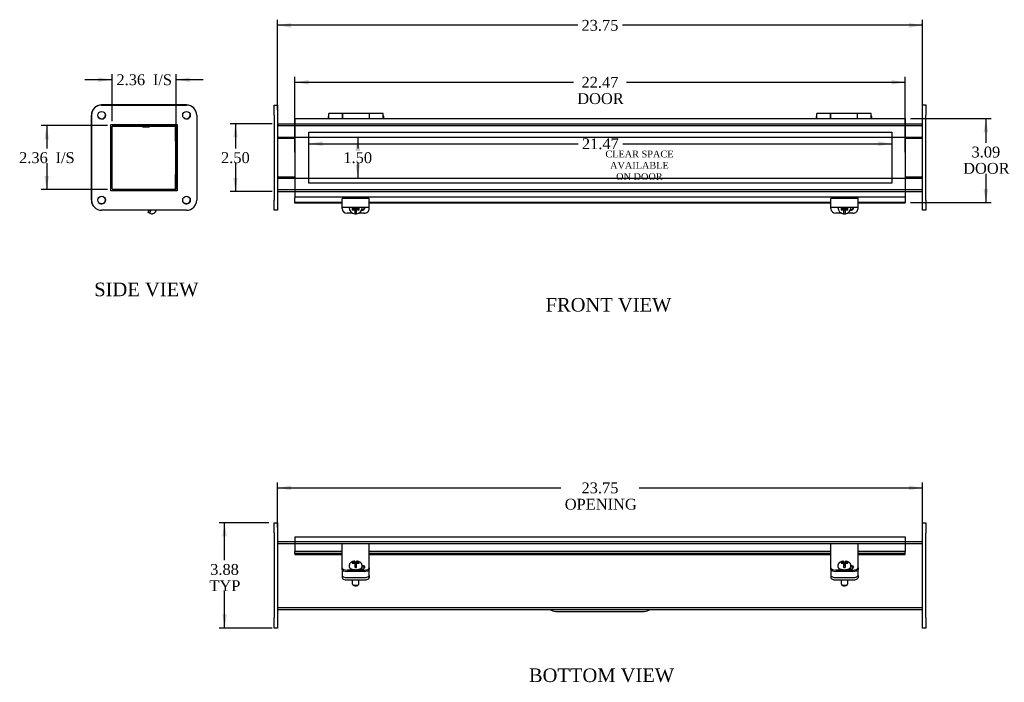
# Model space of a CAD drawing. Header units: inches. Extents: x 0.7 to 77.7, y 4.3 to 51.7.
# Tile 1 of 4: x 0.7 to 37, y 4.3 to 28.7. Entities that reach past the tile are written whole.
import ezdxf
from ezdxf.enums import TextEntityAlignment as Align
from ezdxf.lldxf.tags import DXFTag

# ---------------------------------------------------------------- set-up
doc = ezdxf.new("R2010")
doc.units = ezdxf.units.IN
doc.header["$MEASUREMENT"] = 0
for name, color, linetype in [('COM40176', 7, 'CONTINUOUS'), ('COM49073', 7, 'CONTINUOUS'), ('COM49080', 7, 'CONTINUOUS'), ('COM50001', 7, 'CONTINUOUS'), ('COM52631', 7, 'CONTINUOUS'), ('COM71024', 7, 'CONTINUOUS'), ('DEFAULT', 7, 'CONTINUOUS'), ('DV1_DEFAULT', 7, 'CONTINUOUS'), ('GSK11095', 7, 'CONTINUOUS'), ('HNG11000', 7, 'CONTINUOUS'), ('QLB30098', 7, 'CONTINUOUS'), ('SCS19419', 7, 'CONTINUOUS')]:
    doc.layers.add(name, color=color, linetype=linetype)
doc.styles.add('SEACAD_TIMES_NEW_ROMAN', font='times.ttf')
tags = doc.linetypes.add('HIDDEN2', pattern=[0.1875, 0.125, -0.0625]).pattern_tags.tags
tags[6:7] = [DXFTag(74, 4), DXFTag(75, 0), DXFTag(340, '0'), DXFTag(46, 0.0), DXFTag(50, 0.0), DXFTag(44, 0.0), DXFTag(45, 0.0)]
tags[4:5] = [DXFTag(74, 4), DXFTag(75, 0), DXFTag(340, '0'), DXFTag(46, 0.0), DXFTag(50, 0.0), DXFTag(44, 0.0), DXFTag(45, 0.0)]

# ---------------------------------------------------------------- blocks, each defined once
blk = doc.blocks.new('GDIMGGROUP1')
at = {"layer": 'DEFAULT', "linetype": 'Continuous'}
for points in [[(8.57, 24.326), (8.736, 24.326), (8.653, 24.826)], [(8.57, 22.826), (8.653, 22.326), (8.736, 22.826)]]:
    blk.add_hatch(color=136, dxfattribs=at).paths.add_polyline_path(points)
at = {"layer": 'DEFAULT', "color": 136, "linetype": 'Continuous'}
for p, q in [((10.004, 24.826), (8.453, 24.826)), ((8.653, 24.826), (8.653, 23.916)), ((8.653, 23.376), (8.653, 22.326)), ((10.004, 22.326), (8.453, 22.326))]:
    blk.add_line(p, q, dxfattribs=at)
at = {"layer": 'DEFAULT', "color": 136, "linetype": 'Continuous', "style": 'SEACAD_TIMES_NEW_ROMAN'}
blk.add_text('2.50', height=0.4, dxfattribs=at).set_placement((8.122, 23.776), align=Align.TOP_LEFT)
blk = doc.blocks.new('GDIMGGROUP4')
at = {"layer": 'DEFAULT', "linetype": 'Continuous'}
for points in [[(10.704, 28.529), (10.204, 28.446), (10.704, 28.362)], [(33.454, 28.529), (33.454, 28.362), (33.954, 28.446)]]:
    blk.add_hatch(color=136, dxfattribs=at).paths.add_polyline_path(points)
at = {"layer": 'DEFAULT', "color": 136, "linetype": 'Continuous'}
for p, q in [((10.204, 25.338), (10.204, 28.646)), ((33.954, 25.339), (33.954, 28.646)), ((21.256, 28.446), (10.204, 28.446)), ((33.954, 28.446), (22.901, 28.446))]:
    blk.add_line(p, q, dxfattribs=at)
at = {"layer": 'DEFAULT', "color": 136, "linetype": 'Continuous', "style": 'SEACAD_TIMES_NEW_ROMAN'}
blk.add_text('23.75', height=0.4, dxfattribs=at).set_placement((21.396, 28.646), align=Align.TOP_LEFT)
blk = doc.blocks.new('GDIMGGROUP5')
at = {"layer": 'DEFAULT', "linetype": 'Continuous'}
for points in [[(11.345, 26.433), (10.845, 26.349), (11.345, 26.266)], [(32.813, 26.433), (32.813, 26.266), (33.313, 26.349)]]:
    blk.add_hatch(color=136, dxfattribs=at).paths.add_polyline_path(points)
at = {"layer": 'DEFAULT', "color": 136, "linetype": 'Continuous'}
for p, q in [((10.845, 23.776), (10.845, 26.549)), ((33.313, 23.776), (33.313, 26.549)), ((10.845, 26.349), (21.1, 26.349)), ((23.058, 26.349), (33.313, 26.349))]:
    blk.add_line(p, q, dxfattribs=at)
at = {"layer": 'DEFAULT', "color": 136, "linetype": 'Continuous', "style": 'SEACAD_TIMES_NEW_ROMAN'}
for s, p in [('22.47', (21.396, 26.549)), ('DOOR', (21.24, 25.949))]:
    blk.add_text(s, height=0.4, dxfattribs=at).set_placement(p, align=Align.TOP_LEFT)
blk = doc.blocks.new('GDIMGGROUP6')
at = {"layer": 'DEFAULT', "linetype": 'Continuous'}
for points in [[(36.373, 24.513), (36.289, 25.013), (36.206, 24.513)], [(36.373, 22.42), (36.206, 22.42), (36.289, 21.92)]]:
    blk.add_hatch(color=136, dxfattribs=at).paths.add_polyline_path(points)
at = {"layer": 'DEFAULT', "color": 136, "linetype": 'Continuous'}
for p, q in [((33.513, 25.013), (36.489, 25.013)), ((36.289, 25.013), (36.289, 24.123)), ((36.289, 22.983), (36.289, 21.92)), ((33.513, 21.92), (36.489, 21.92))]:
    blk.add_line(p, q, dxfattribs=at)
at = {"layer": 'DEFAULT', "color": 136, "linetype": 'Continuous', "style": 'SEACAD_TIMES_NEW_ROMAN'}
for s, p in [('3.09', (35.759, 23.983)), ('DOOR', (35.451, 23.383))]:
    blk.add_text(s, height=0.4, dxfattribs=at).set_placement(p, align=Align.TOP_LEFT)
blk = doc.blocks.new('GDIMGGROUP7')
at = {"layer": 'DEFAULT', "linetype": 'Continuous'}
for points in [[(3.609, 26.528), (3.609, 26.361), (4.109, 26.444)], [(6.965, 26.528), (6.465, 26.444), (6.965, 26.361)]]:
    blk.add_hatch(color=136, dxfattribs=at).paths.add_polyline_path(points)
at = {"layer": 'DEFAULT', "color": 136, "linetype": 'Continuous'}
for p, q in [((4.109, 24.918), (4.109, 26.644)), ((6.465, 24.494), (6.465, 26.644)), ((4.109, 26.444), (3.109, 26.444)), ((7.465, 26.444), (6.465, 26.444))]:
    blk.add_line(p, q, dxfattribs=at)
at = {"layer": 'DEFAULT', "color": 136, "linetype": 'Continuous', "style": 'SEACAD_TIMES_NEW_ROMAN'}
for s, p in [('2.36', (4.27, 26.644)), ('I/S', (5.612, 26.644))]:
    blk.add_text(s, height=0.4, dxfattribs=at).set_placement(p, align=Align.TOP_LEFT)
blk = doc.blocks.new('GDIMGGROUP8')
at = {"layer": 'DEFAULT', "linetype": 'Continuous'}
for points in [[(1.619, 24.254), (1.785, 24.254), (1.702, 24.754)], [(1.619, 22.898), (1.702, 22.398), (1.785, 22.898)]]:
    blk.add_hatch(color=136, dxfattribs=at).paths.add_polyline_path(points)
at = {"layer": 'DEFAULT', "color": 136, "linetype": 'Continuous'}
for p, q in [((3.945, 24.754), (1.502, 24.754)), ((1.702, 24.754), (1.702, 23.916)), ((1.702, 23.376), (1.702, 22.398)), ((3.945, 22.398), (1.502, 22.398))]:
    blk.add_line(p, q, dxfattribs=at)
at = {"layer": 'DEFAULT', "color": 136, "linetype": 'Continuous', "style": 'SEACAD_TIMES_NEW_ROMAN'}
for s, p in [('2.36', (0.685, 23.776)), ('I/S', (2.027, 23.776))]:
    blk.add_text(s, height=0.4, dxfattribs=at).set_placement(p, align=Align.TOP_LEFT)
blk = doc.blocks.new('GDIMGGROUP16')
at = {"layer": 'DEFAULT', "linetype": 'Continuous'}
for points in [[(10.704, 11.505), (10.204, 11.422), (10.704, 11.338)], [(33.454, 11.505), (33.454, 11.338), (33.954, 11.422)]]:
    blk.add_hatch(color=136, dxfattribs=at).paths.add_polyline_path(points)
at = {"layer": 'DEFAULT', "color": 136, "linetype": 'Continuous'}
for p, q in [((10.204, 9.963), (10.204, 11.622)), ((33.954, 9.962), (33.954, 11.622)), ((10.204, 11.422), (20.64, 11.422)), ((23.517, 11.422), (33.954, 11.422))]:
    blk.add_line(p, q, dxfattribs=at)
at = {"layer": 'DEFAULT', "color": 136, "linetype": 'Continuous', "style": 'SEACAD_TIMES_NEW_ROMAN'}
for s, p in [('23.75', (21.396, 11.622)), ('OPENING', (20.78, 11.022))]:
    blk.add_text(s, height=0.4, dxfattribs=at).set_placement(p, align=Align.TOP_LEFT)
blk = doc.blocks.new('GDIMGGROUP17')
at = {"layer": 'DEFAULT', "linetype": 'Continuous'}
for points in [[(8.17, 9.638), (8.336, 9.638), (8.253, 10.138)], [(8.17, 6.763), (8.253, 6.263), (8.336, 6.763)]]:
    blk.add_hatch(color=136, dxfattribs=at).paths.add_polyline_path(points)
at = {"layer": 'DEFAULT', "color": 136, "linetype": 'Continuous'}
for p, q in [((9.879, 10.138), (8.053, 10.138)), ((8.253, 8.762), (8.253, 10.138)), ((8.253, 6.263), (8.253, 7.622)), ((10.004, 6.263), (8.053, 6.263))]:
    blk.add_line(p, q, dxfattribs=at)
at = {"layer": 'DEFAULT', "color": 136, "linetype": 'Continuous', "style": 'SEACAD_TIMES_NEW_ROMAN'}
for s, p in [('3.88', (7.722, 8.622)), ('TYP', (7.694, 8.022))]:
    blk.add_text(s, height=0.4, dxfattribs=at).set_placement(p, align=Align.TOP_LEFT)
blk = doc.blocks.new('GDIMGGROUP18')
at = {"layer": 'DEFAULT', "linetype": 'Continuous'}
for points in [[(11.861, 24.006), (11.861, 24.172), (11.361, 24.089)], [(32.329, 24.006), (32.829, 24.089), (32.329, 24.172)]]:
    blk.add_hatch(color=136, dxfattribs=at).paths.add_polyline_path(points)
at = {"layer": 'DEFAULT', "color": 136, "linetype": 'Continuous'}
for p, q in [((11.361, 24.089), (21.272, 24.089)), ((22.917, 24.089), (32.829, 24.089))]:
    blk.add_line(p, q, dxfattribs=at)
at = {"layer": 'DEFAULT', "color": 136, "linetype": 'Continuous', "style": 'SEACAD_TIMES_NEW_ROMAN'}
blk.add_text('21.47', height=0.4, dxfattribs=at).set_placement((21.412, 24.289), align=Align.TOP_LEFT)
blk = doc.blocks.new('GDIMGGROUP19')
at = {"layer": 'DEFAULT', "linetype": 'Continuous'}
for points in [[(13.241, 23.826), (13.157, 24.326), (13.074, 23.826)], [(13.241, 23.326), (13.074, 23.326), (13.157, 22.826)]]:
    blk.add_hatch(color=136, dxfattribs=at).paths.add_polyline_path(points)
at = {"layer": 'DEFAULT', "color": 136, "linetype": 'Continuous'}
for p, q in [((13.157, 24.326), (13.157, 23.916)), ((13.157, 23.376), (13.157, 22.826))]:
    blk.add_line(p, q, dxfattribs=at)
at = {"layer": 'DEFAULT', "color": 136, "linetype": 'Continuous', "style": 'SEACAD_TIMES_NEW_ROMAN'}
blk.add_text('1.50', height=0.4, dxfattribs=at).set_placement((12.626, 23.776), align=Align.TOP_LEFT)

msp = doc.modelspace()

# ---------------------------------------------------------------- linework, layer by layer
at = {"layer": 'COM40176', "color": 7, "linetype": 'Continuous'}
for p, q in [((12.579, 21.85), (12.579, 22.075)), ((13.579, 22.075), (12.579, 22.075)), ((12.579, 21.757), (12.579, 21.85)), ((12.579, 21.703), (12.579, 21.757)), ((12.579, 21.757), (13.579, 21.757)), ((13.579, 21.85), (13.579, 22.075)), ((13.579, 21.757), (13.579, 21.85)), ((13.579, 21.703), (13.579, 21.757)), ((30.579, 21.85), (30.579, 22.075)), ((31.579, 22.075), (30.579, 22.075)), ((30.579, 21.757), (30.579, 21.85)), ((30.579, 21.703), (30.579, 21.757)), ((30.579, 21.757), (31.579, 21.757)), ((31.579, 21.85), (31.579, 22.075)), ((31.579, 21.757), (31.579, 21.85)), ((31.579, 21.703), (31.579, 21.757)), ((5.434, 21.557), (5.472, 21.639)), ((5.486, 21.533), (5.434, 21.557)), ((5.535, 21.639), (5.486, 21.533)), ((12.969, 21.533), (12.767, 21.533)), ((13.391, 21.533), (13.188, 21.533)), ((30.969, 21.533), (30.767, 21.533)), ((31.391, 21.533), (31.188, 21.533)), ((12.579, 9.245), (12.579, 9.367)), ((13.579, 9.367), (12.579, 9.367)), ((12.579, 8.665), (12.579, 9.245)), ((13.579, 9.245), (13.579, 9.367)), ((13.579, 8.665), (13.579, 9.245)), ((30.579, 9.245), (30.579, 9.367)), ((31.579, 9.367), (30.579, 9.367)), ((30.579, 8.665), (30.579, 9.245)), ((31.579, 9.245), (31.579, 9.367)), ((31.579, 8.665), (31.579, 9.245)), ((12.579, 8.627), (12.579, 8.665)), ((12.579, 8.478), (12.579, 8.627)), ((12.579, 8.427), (12.579, 8.478)), ((13.391, 8.399), (12.767, 8.399)), ((13.391, 8.347), (12.767, 8.347)), ((13.252, 8.445), (13.282, 8.445)), ((13.579, 8.627), (13.579, 8.665)), ((13.579, 8.478), (13.579, 8.627)), ((13.579, 8.478), (13.579, 8.427)), ((30.579, 8.627), (30.579, 8.665)), ((30.579, 8.478), (30.579, 8.627)), ((30.579, 8.427), (30.579, 8.478)), ((31.391, 8.399), (30.767, 8.399)), ((31.391, 8.347), (30.767, 8.347)), ((31.252, 8.445), (31.282, 8.445)), ((31.579, 8.627), (31.579, 8.665)), ((31.579, 8.478), (31.579, 8.627)), ((31.579, 8.478), (31.579, 8.427))]:
    msp.add_line(p, q, dxfattribs=at)
for centre, major_axis, ratio, start_param, end_param in [((13.282, 21.759), (-0.141, 0), 0.906308, 1.64955, 3.121159), ((13.282, 21.783), (-0.141, 0), 0.906308, 1.733565, 2.930417), ((31.282, 21.759), (-0.141, 0), 0.906308, 1.64955, 3.121159), ((31.282, 21.783), (-0.141, 0), 0.906308, 1.733565, 2.930417), ((12.767, 21.703), (-0.188, 0), 0.906308, 0, 1.570796), ((13.391, 21.703), (-0.188, 0), 0.906308, 1.570796, 3.141593), ((30.767, 21.703), (-0.188, 0), 0.906308, 0, 1.570796), ((31.391, 21.703), (-0.188, 0), 0.906308, 1.570796, 3.141593), ((12.767, 8.478), (-0.188, 0), 0.422618, 0, 1.570796), ((12.767, 8.427), (0.188, 0), 0.422618, 3.141593, 4.712389), ((13.282, 8.504), (-0.141, 0), 0.422618, 1.570796, 4.450314), ((13.282, 8.453), (-0.141, 0), 0.422618, 3.591638, 4.465723), ((13.391, 8.478), (-0.188, 0), 0.422618, 1.570796, 3.141593), ((13.391, 8.427), (0.188, 0), 0.422618, 4.712389, 6.283185), ((30.767, 8.478), (-0.188, 0), 0.422618, 0, 1.570796), ((30.767, 8.427), (0.188, 0), 0.422618, 3.141593, 4.712389), ((31.282, 8.504), (-0.141, 0), 0.422618, 1.570796, 4.450314), ((31.282, 8.453), (-0.141, 0), 0.422618, 3.591638, 4.465723), ((31.391, 8.478), (-0.188, 0), 0.422618, 1.570796, 3.141593), ((31.391, 8.427), (0.188, 0), 0.422618, 4.712389, 6.283185)]:
    msp.add_ellipse(centre, major_axis=major_axis, ratio=ratio, start_param=start_param, end_param=end_param, dxfattribs=at)
at = {"layer": 'COM49073', "color": 7, "linetype": 'Continuous'}
for p, q in [((4.109, 22.434), (4.109, 24.718)), ((4.145, 24.754), (6.429, 24.754)), ((6.465, 24.718), (6.465, 24.326)), ((10.204, 24.826), (10.845, 24.826)), ((33.313, 24.826), (33.954, 24.826)), ((6.465, 24.326), (6.506, 24.326)), ((10.204, 24.326), (10.845, 24.326)), ((33.313, 24.326), (33.954, 24.326)), ((6.465, 22.826), (6.465, 22.434)), ((6.465, 22.826), (6.506, 22.826)), ((10.204, 22.826), (10.845, 22.826)), ((33.313, 22.826), (33.954, 22.826)), ((6.429, 22.398), (4.145, 22.398)), ((10.204, 22.326), (10.845, 22.326)), ((33.313, 22.326), (33.954, 22.326)), ((10.204, 9.45), (10.845, 9.45)), ((33.313, 9.45), (33.954, 9.45)), ((10.204, 6.95), (33.954, 6.95))]:
    msp.add_line(p, q, dxfattribs=at)
at = {"layer": 'COM49073', "color": 7, "linetype": 'HIDDEN2'}
for p, q in [((10.204, 24.754), (33.954, 24.754)), ((10.845, 24.826), (33.313, 24.826)), ((10.845, 24.326), (33.313, 24.326)), ((10.845, 22.826), (33.313, 22.826)), ((10.204, 22.398), (33.954, 22.398)), ((10.204, 22.358), (10.204, 22.357)), ((10.845, 22.326), (33.313, 22.326)), ((10.845, 9.45), (33.313, 9.45)), ((10.204, 9.378), (33.954, 9.378)), ((10.204, 7.022), (33.954, 7.022))]:
    msp.add_line(p, q, dxfattribs=at)
at = {"layer": 'COM49073', "color": 7, "linetype": 'Continuous'}
for centre, radius, start, end in [((4.145, 24.718), 0.036, 90, 180), ((6.429, 24.718), 0.036, 0, 90), ((4.145, 22.434), 0.036, 180, 270), ((6.429, 22.434), 0.036, 270, 0), ((6.429, 22.434), 0.108, 314.5235, 315.4765)]:
    msp.add_arc(centre, radius, start, end, dxfattribs=at)
at = {"layer": 'COM49080', "color": 7, "linetype": 'Continuous'}
for p, q in [((10.845, 25.013), (10.845, 24.905)), ((10.845, 25.013), (33.313, 25.013)), ((10.845, 24.905), (10.845, 22.246)), ((33.313, 25.013), (33.313, 24.905)), ((33.313, 24.905), (33.313, 22.246)), ((10.845, 22.246), (10.845, 22.138)), ((10.845, 22.138), (33.313, 22.138)), ((10.845, 22.138), (10.845, 22.094)), ((33.313, 22.246), (33.313, 22.138)), ((33.313, 22.138), (33.313, 22.094)), ((10.845, 21.92), (10.845, 22.094)), ((10.845, 21.902), (10.845, 21.92)), ((12.579, 21.92), (10.845, 21.92)), ((12.579, 21.902), (10.845, 21.902)), ((30.579, 21.92), (13.579, 21.92)), ((30.579, 21.902), (13.579, 21.902)), ((33.313, 21.92), (31.579, 21.92)), ((33.313, 21.902), (31.579, 21.902)), ((33.313, 22.094), (33.313, 21.92)), ((33.313, 21.902), (33.313, 21.92)), ((10.845, 9.622), (10.845, 9.514)), ((10.845, 9.622), (33.313, 9.622)), ((10.845, 9.514), (10.845, 9.082)), ((33.313, 9.622), (33.313, 9.514)), ((33.313, 9.514), (33.313, 9.082)), ((10.845, 9.013), (10.845, 9.082)), ((12.579, 9.082), (10.845, 9.082)), ((30.579, 9.082), (13.579, 9.082)), ((33.313, 9.082), (31.579, 9.082)), ((33.313, 9.013), (33.313, 9.082)), ((10.845, 9.013), (10.845, 8.969)), ((12.579, 9.013), (10.845, 9.013)), ((10.845, 8.969), (10.845, 8.966)), ((10.845, 8.966), (12.579, 8.966)), ((30.579, 9.013), (13.579, 9.013)), ((13.579, 8.966), (30.579, 8.966)), ((33.313, 9.013), (31.579, 9.013)), ((31.579, 8.966), (33.313, 8.966)), ((33.313, 8.969), (33.313, 9.013)), ((33.313, 8.969), (33.313, 8.966))]:
    msp.add_line(p, q, dxfattribs=at)
at = {"layer": 'COM50001', "color": 7, "linetype": 'Continuous'}
for p, q in [((6.465, 22.857), (6.465, 24.294)), ((6.506, 24.294), (6.465, 24.294)), ((10.204, 24.294), (10.845, 24.294)), ((33.313, 24.294), (33.954, 24.294)), ((6.506, 22.857), (6.465, 22.857)), ((10.845, 22.857), (10.204, 22.857)), ((33.954, 22.857), (33.313, 22.857))]:
    msp.add_line(p, q, dxfattribs=at)
at = {"layer": 'COM52631', "color": 7, "linetype": 'Continuous'}
for p, q in [((13.306, 21.662), (13.326, 21.662)), ((31.306, 21.662), (31.326, 21.662)), ((12.579, 8.416), (12.579, 8.427)), ((12.579, 8.416), (12.579, 8.373)), ((12.579, 8.373), (12.579, 8.2)), ((13.579, 8.427), (13.579, 8.416)), ((13.579, 8.373), (13.579, 8.416)), ((13.579, 8.2), (13.579, 8.373)), ((30.579, 8.416), (30.579, 8.427)), ((30.579, 8.416), (30.579, 8.373)), ((30.579, 8.373), (30.579, 8.2)), ((31.579, 8.427), (31.579, 8.416)), ((31.579, 8.373), (31.579, 8.416)), ((31.579, 8.2), (31.579, 8.373)), ((12.579, 8.2), (12.579, 8.114)), ((12.767, 8.12), (13.391, 8.12)), ((12.767, 8.034), (13.391, 8.034)), ((13.579, 8.2), (13.579, 8.114)), ((30.579, 8.2), (30.579, 8.114)), ((30.767, 8.12), (31.391, 8.12)), ((30.767, 8.034), (31.391, 8.034)), ((31.579, 8.2), (31.579, 8.114))]:
    msp.add_line(p, q, dxfattribs=at)
for centre, start_param, end_param in [((12.767, 8.2), 0, 1.570796), ((12.767, 8.114), 0, 1.570796), ((13.391, 8.2), 1.570796, 3.141593), ((13.391, 8.114), 1.570796, 3.141593), ((30.767, 8.2), 0, 1.570796), ((30.767, 8.114), 0, 1.570796), ((31.391, 8.2), 1.570796, 3.141593), ((31.391, 8.114), 1.570796, 3.141593)]:
    msp.add_ellipse(centre, major_axis=(-0.188, 0), ratio=0.422618, start_param=start_param, end_param=end_param, dxfattribs=at)
at = {"layer": 'COM71024', "color": 7, "linetype": 'Continuous'}
for p, q in [((6.849, 25.514), (3.724, 25.514)), ((3.725, 25.513), (6.85, 25.513)), ((10.079, 25.513), (10.204, 25.513)), ((10.079, 25.138), (10.079, 25.513)), ((10.204, 25.513), (10.204, 25.138)), ((33.954, 25.139), (33.954, 25.514)), ((33.954, 25.514), (34.079, 25.514)), ((34.079, 25.514), (34.079, 25.139)), ((3.349, 25.139), (3.349, 22.014)), ((3.35, 22.013), (3.35, 25.138)), ((7.225, 25.138), (7.225, 22.013)), ((10.079, 25.138), (10.079, 22.013)), ((10.204, 25.138), (10.204, 22.013)), ((33.954, 22.014), (33.954, 25.139)), ((34.079, 22.014), (34.079, 25.139)), ((4.069, 22.357), (4.069, 24.794)), ((4.069, 24.794), (6.506, 24.794)), ((6.506, 24.794), (6.506, 22.357)), ((6.506, 22.357), (4.069, 22.357)), ((10.079, 21.638), (10.079, 22.013)), ((10.204, 22.013), (10.204, 21.638)), ((33.954, 21.639), (33.954, 22.014)), ((34.079, 22.014), (34.079, 21.639)), ((6.85, 21.638), (3.725, 21.638)), ((10.204, 21.638), (10.079, 21.638)), ((34.079, 21.639), (33.954, 21.639)), ((10.079, 9.763), (10.079, 10.138)), ((10.079, 10.138), (10.204, 10.138)), ((10.204, 10.138), (10.204, 9.763)), ((33.954, 9.762), (33.954, 10.137)), ((33.954, 10.137), (34.079, 10.137)), ((34.079, 10.137), (34.079, 9.762)), ((10.079, 9.763), (10.079, 6.638)), ((10.204, 9.763), (10.204, 6.638)), ((33.954, 6.637), (33.954, 9.762)), ((34.079, 6.637), (34.079, 9.762)), ((10.079, 6.263), (10.079, 6.638)), ((10.204, 6.638), (10.204, 6.263)), ((33.954, 6.262), (33.954, 6.637)), ((34.079, 6.637), (34.079, 6.262)), ((10.204, 6.263), (10.079, 6.263)), ((34.079, 6.262), (33.954, 6.262))]:
    msp.add_line(p, q, dxfattribs=at)
for centre in [(3.725, 25.138), (6.85, 25.138), (3.725, 22.013), (6.85, 22.013)]:
    msp.add_circle(centre, 0.141, dxfattribs=at)
for centre, radius, start, end in [((3.724, 25.139), 0.375, 90, 180), ((3.725, 25.138), 0.375, 90, 180), ((6.849, 25.139), 0.375, 44.8919, 90), ((6.85, 25.138), 0.375, 0, 90), ((3.724, 25.139), 0.141, 225.2884, 0), ((3.724, 25.139), 0.141, 0, 44.7116), ((6.849, 25.139), 0.141, 225.2884, 0), ((6.849, 25.139), 0.141, 0, 44.7116), ((3.724, 22.014), 0.375, 180, 225.108), ((3.725, 22.013), 0.375, 180, 270), ((3.724, 22.014), 0.141, 225.2884, 0), ((3.724, 22.014), 0.141, 0, 44.7116), ((6.849, 22.014), 0.141, 225.2884, 0), ((6.85, 22.013), 0.375, 270, 0), ((6.849, 22.014), 0.141, 0, 44.7116)]:
    msp.add_arc(centre, radius, start, end, dxfattribs=at)
at = {"layer": 'DV1_DEFAULT', "color": 7, "linetype": 'HIDDEN2'}
for p, q in [((11.361, 24.512), (32.829, 24.512)), ((11.361, 22.638), (11.361, 24.512)), ((32.829, 24.512), (32.829, 22.638)), ((32.829, 22.638), (11.361, 22.638))]:
    msp.add_line(p, q, dxfattribs=at)
at = {"layer": 'GSK11095', "color": 7, "linetype": 'Continuous'}
for p, q in [((6.449, 24.191), (6.449, 24.747)), ((10.845, 24.941), (10.845, 24.941)), ((10.845, 24.941), (10.845, 24.191)), ((10.845, 24.941), (10.845, 24.941)), ((6.465, 24.191), (6.449, 24.191)), ((6.449, 24.19), (6.465, 24.19)), ((6.449, 24.19), (6.449, 24.19)), ((6.449, 24.19), (6.449, 22.96)), ((10.845, 24.191), (10.845, 24.191)), ((10.845, 24.191), (10.845, 24.191)), ((6.449, 22.404), (6.449, 22.96)), ((6.449, 22.96), (6.465, 22.96)), ((6.449, 22.96), (6.449, 22.96)), ((10.845, 22.96), (10.845, 22.96)), ((10.845, 22.96), (10.845, 22.21)), ((10.845, 22.96), (10.845, 22.96)), ((10.845, 22.21), (10.845, 22.21)), ((10.845, 22.21), (10.845, 22.21)), ((10.845, 9.55), (10.845, 9.55)), ((10.845, 9.55), (10.845, 9.362)), ((10.845, 9.55), (10.845, 9.55)), ((10.845, 9.362), (10.845, 9.362)), ((10.845, 9.362), (10.845, 9.362))]:
    msp.add_line(p, q, dxfattribs=at)
at = {"layer": 'HNG11000', "color": 7, "linetype": 'Continuous'}
for p, q in [((12.07, 25.075), (12.07, 25.013)), ((12.095, 25.013), (12.095, 25.204)), ((12.595, 25.204), (12.095, 25.204)), ((12.595, 25.204), (12.595, 25.013)), ((12.6, 25.125), (12.595, 25.125)), ((12.6, 25.013), (12.6, 25.204)), ((13.59, 25.204), (12.6, 25.204)), ((13.59, 25.013), (13.59, 25.204)), ((13.595, 25.125), (13.59, 25.125)), ((13.595, 25.013), (13.595, 25.204)), ((14.095, 25.204), (13.595, 25.204)), ((14.095, 25.013), (14.095, 25.204)), ((14.12, 25.013), (14.12, 25.075)), ((30.038, 25.075), (30.038, 25.013)), ((30.063, 25.013), (30.063, 25.204)), ((30.563, 25.204), (30.063, 25.204)), ((30.563, 25.204), (30.563, 25.013)), ((30.568, 25.125), (30.563, 25.125)), ((30.568, 25.013), (30.568, 25.204)), ((31.558, 25.204), (30.568, 25.204)), ((31.558, 25.013), (31.558, 25.204)), ((31.563, 25.125), (31.558, 25.125)), ((31.563, 25.013), (31.563, 25.204)), ((32.063, 25.204), (31.563, 25.204)), ((32.063, 25.013), (32.063, 25.204)), ((32.088, 25.013), (32.088, 25.075))]:
    msp.add_line(p, q, dxfattribs=at)
for centre, start, end in [((12.12, 25.075), 120, 180), ((14.07, 25.075), 0, 60), ((30.088, 25.075), 120, 180), ((32.038, 25.075), 0, 60)]:
    msp.add_arc(centre, 0.05, start, end, dxfattribs=at)
at = {"layer": 'QLB30098', "color": 7, "linetype": 'Continuous'}
for p, q in [((4.34, 24.724), (4.109, 24.724)), ((6.09, 24.724), (4.34, 24.724)), ((5.234, 24.714), (5.234, 24.724)), ((5.234, 24.714), (5.245, 24.714)), ((5.248, 24.724), (5.248, 24.712)), ((5.248, 24.714), (5.484, 24.714)), ((5.252, 24.714), (5.252, 24.712)), ((5.329, 24.714), (5.329, 24.712)), ((5.458, 24.712), (5.458, 24.714)), ((5.484, 24.712), (5.484, 24.724)), ((6.449, 24.724), (6.09, 24.724)), ((20.454, 6.878), (23.704, 6.878))]:
    msp.add_line(p, q, dxfattribs=at)
for centre, start, end in [((20.454, 7.253), 233.901, 270), ((23.704, 7.253), 270, 306.099)]:
    msp.add_arc(centre, 0.375, start, end, dxfattribs=at)
at = {"layer": 'SCS19419', "color": 7, "linetype": 'Continuous'}
for p, q in [((13.045, 21.757), (13.045, 21.74)), ((13.056, 21.757), (13.056, 21.741)), ((13.106, 21.741), (13.106, 21.757)), ((13.115, 21.74), (13.115, 21.757)), ((31.045, 21.757), (31.045, 21.74)), ((31.056, 21.757), (31.056, 21.741)), ((31.106, 21.741), (31.106, 21.757)), ((31.115, 21.74), (31.115, 21.757)), ((5.513, 21.531), (5.54, 21.518)), ((5.584, 21.507), (5.585, 21.508)), ((5.728, 21.639), (5.701, 21.581)), ((12.839, 21.749), (12.839, 21.736)), ((12.955, 21.717), (12.955, 21.654)), ((12.964, 21.717), (12.955, 21.717)), ((12.955, 21.685), (13.022, 21.685)), ((12.955, 21.654), (12.964, 21.653)), ((13.02, 21.717), (12.964, 21.717)), ((12.964, 21.653), (13.02, 21.653)), ((13.006, 21.717), (13.006, 21.696)), ((13.056, 21.715), (13.006, 21.715)), ((13.006, 21.696), (13.056, 21.696)), ((13.02, 21.717), (13.045, 21.74)), ((13.02, 21.653), (13.02, 21.681)), ((13.045, 21.631), (13.02, 21.653)), ((13.056, 21.741), (13.045, 21.741)), ((13.045, 21.658), (13.045, 21.631)), ((13.045, 21.631), (13.045, 21.581)), ((13.045, 21.581), (13.045, 21.509)), ((13.056, 21.715), (13.056, 21.696)), ((13.056, 21.696), (13.056, 21.65)), ((13.106, 21.669), (13.056, 21.669)), ((13.056, 21.65), (13.105, 21.65)), ((13.115, 21.741), (13.106, 21.741)), ((13.106, 21.715), (13.106, 21.696)), ((13.156, 21.715), (13.106, 21.715)), ((13.106, 21.696), (13.156, 21.696)), ((13.106, 21.662), (13.106, 21.696)), ((13.106, 21.662), (13.106, 21.662)), ((13.106, 21.65), (13.106, 21.662)), ((13.115, 21.74), (13.14, 21.717)), ((13.115, 21.631), (13.115, 21.658)), ((13.14, 21.653), (13.115, 21.631)), ((13.115, 21.582), (13.115, 21.631)), ((13.115, 21.51), (13.115, 21.582)), ((13.139, 21.685), (13.205, 21.685)), ((13.194, 21.717), (13.14, 21.717)), ((13.14, 21.681), (13.14, 21.653)), ((13.14, 21.653), (13.194, 21.653)), ((13.156, 21.696), (13.156, 21.717)), ((13.205, 21.717), (13.194, 21.717)), ((13.194, 21.653), (13.205, 21.654)), ((13.205, 21.654), (13.205, 21.717)), ((13.319, 21.736), (13.319, 21.749)), ((30.839, 21.749), (30.839, 21.736)), ((30.955, 21.717), (30.955, 21.654)), ((30.964, 21.717), (30.955, 21.717)), ((30.955, 21.685), (31.022, 21.685)), ((30.955, 21.654), (30.964, 21.653)), ((31.02, 21.717), (30.964, 21.717)), ((30.964, 21.653), (31.02, 21.653)), ((31.006, 21.717), (31.006, 21.696)), ((31.056, 21.715), (31.006, 21.715)), ((31.006, 21.696), (31.056, 21.696)), ((31.02, 21.717), (31.045, 21.74)), ((31.02, 21.653), (31.02, 21.681)), ((31.045, 21.631), (31.02, 21.653)), ((31.056, 21.741), (31.045, 21.741)), ((31.045, 21.658), (31.045, 21.631)), ((31.045, 21.631), (31.045, 21.581)), ((31.045, 21.581), (31.045, 21.509)), ((31.056, 21.715), (31.056, 21.696)), ((31.056, 21.696), (31.056, 21.65)), ((31.106, 21.669), (31.056, 21.669)), ((31.056, 21.65), (31.105, 21.65)), ((31.115, 21.741), (31.106, 21.741)), ((31.106, 21.715), (31.106, 21.696)), ((31.156, 21.715), (31.106, 21.715)), ((31.106, 21.696), (31.156, 21.696)), ((31.106, 21.662), (31.106, 21.696)), ((31.106, 21.662), (31.106, 21.662)), ((31.106, 21.65), (31.106, 21.662)), ((31.115, 21.74), (31.14, 21.717)), ((31.115, 21.631), (31.115, 21.658)), ((31.14, 21.653), (31.115, 21.631)), ((31.115, 21.582), (31.115, 21.631)), ((31.115, 21.51), (31.115, 21.582)), ((31.139, 21.685), (31.205, 21.685)), ((31.194, 21.717), (31.14, 21.717)), ((31.14, 21.681), (31.14, 21.653)), ((31.14, 21.653), (31.194, 21.653)), ((31.156, 21.696), (31.156, 21.717)), ((31.205, 21.717), (31.194, 21.717)), ((31.194, 21.653), (31.205, 21.654)), ((31.205, 21.654), (31.205, 21.717)), ((31.319, 21.736), (31.319, 21.749)), ((13.045, 8.712), (13.045, 8.724)), ((13.045, 8.712), (13.045, 8.688)), ((13.115, 8.723), (13.115, 8.711)), ((13.115, 8.688), (13.115, 8.711)), ((31.045, 8.712), (31.045, 8.724)), ((31.045, 8.712), (31.045, 8.688)), ((31.115, 8.723), (31.115, 8.711)), ((31.115, 8.688), (31.115, 8.711)), ((12.839, 8.554), (12.839, 8.527)), ((12.955, 8.678), (12.955, 8.648)), ((12.964, 8.678), (12.955, 8.678)), ((12.955, 8.648), (12.964, 8.648)), ((13.02, 8.678), (12.964, 8.678)), ((12.964, 8.648), (13.02, 8.648)), ((13.02, 8.678), (13.045, 8.688)), ((13.02, 8.648), (13.02, 8.678)), ((13.045, 8.638), (13.02, 8.648)), ((13.045, 8.688), (13.045, 8.638)), ((13.045, 8.638), (13.045, 8.614)), ((13.045, 8.614), (13.045, 8.509)), ((13.056, 8.606), (13.045, 8.606)), ((13.045, 8.585), (13.056, 8.585)), ((13.056, 8.627), (13.056, 8.606)), ((13.105, 8.627), (13.056, 8.627)), ((13.056, 8.585), (13.056, 8.606)), ((13.056, 8.587), (13.106, 8.587)), ((13.056, 8.585), (13.056, 8.564)), ((13.056, 8.564), (13.105, 8.564)), ((13.106, 8.62), (13.106, 8.627)), ((13.106, 8.62), (13.106, 8.62)), ((13.106, 8.606), (13.106, 8.62)), ((13.115, 8.606), (13.106, 8.606)), ((13.106, 8.585), (13.106, 8.606)), ((13.106, 8.585), (13.115, 8.585)), ((13.106, 8.57), (13.106, 8.585)), ((13.106, 8.564), (13.106, 8.57)), ((13.115, 8.638), (13.115, 8.688)), ((13.115, 8.688), (13.14, 8.678)), ((13.14, 8.648), (13.115, 8.638)), ((13.115, 8.615), (13.115, 8.638)), ((13.115, 8.51), (13.115, 8.615)), ((13.194, 8.678), (13.14, 8.678)), ((13.14, 8.678), (13.14, 8.648)), ((13.14, 8.648), (13.194, 8.648)), ((13.205, 8.677), (13.194, 8.678)), ((13.194, 8.648), (13.205, 8.648)), ((13.205, 8.648), (13.205, 8.677)), ((13.319, 8.527), (13.319, 8.554)), ((30.839, 8.554), (30.839, 8.527)), ((30.955, 8.678), (30.955, 8.648)), ((30.964, 8.678), (30.955, 8.678)), ((30.955, 8.648), (30.964, 8.648)), ((31.02, 8.678), (30.964, 8.678)), ((30.964, 8.648), (31.02, 8.648)), ((31.02, 8.678), (31.045, 8.688)), ((31.02, 8.648), (31.02, 8.678)), ((31.045, 8.638), (31.02, 8.648)), ((31.045, 8.688), (31.045, 8.638)), ((31.045, 8.638), (31.045, 8.614)), ((31.045, 8.614), (31.045, 8.509)), ((31.056, 8.606), (31.045, 8.606)), ((31.045, 8.585), (31.056, 8.585)), ((31.056, 8.627), (31.056, 8.606)), ((31.105, 8.627), (31.056, 8.627)), ((31.056, 8.585), (31.056, 8.606)), ((31.056, 8.587), (31.106, 8.587)), ((31.056, 8.585), (31.056, 8.564)), ((31.056, 8.564), (31.105, 8.564)), ((31.106, 8.62), (31.106, 8.627)), ((31.106, 8.62), (31.106, 8.62)), ((31.106, 8.606), (31.106, 8.62)), ((31.115, 8.606), (31.106, 8.606)), ((31.106, 8.585), (31.106, 8.606)), ((31.106, 8.585), (31.115, 8.585)), ((31.106, 8.57), (31.106, 8.585)), ((31.106, 8.564), (31.106, 8.57)), ((31.115, 8.638), (31.115, 8.688)), ((31.115, 8.688), (31.14, 8.678)), ((31.14, 8.648), (31.115, 8.638)), ((31.115, 8.615), (31.115, 8.638)), ((31.115, 8.51), (31.115, 8.615)), ((31.194, 8.678), (31.14, 8.678)), ((31.14, 8.678), (31.14, 8.648)), ((31.14, 8.648), (31.194, 8.648)), ((31.205, 8.677), (31.194, 8.678)), ((31.194, 8.648), (31.205, 8.648)), ((31.205, 8.648), (31.205, 8.677)), ((31.319, 8.527), (31.319, 8.554)), ((12.956, 8.034), (12.956, 7.896)), ((13.202, 7.896), (13.202, 8.034)), ((30.956, 8.034), (30.956, 7.896)), ((31.202, 7.896), (31.202, 8.034)), ((12.97, 7.872), (13.023, 7.829)), ((13.134, 7.829), (13.188, 7.872)), ((30.97, 7.872), (31.023, 7.829)), ((31.134, 7.829), (31.188, 7.872))]:
    msp.add_line(p, q, dxfattribs=at)
for centre, radius, start, end in [((5.523, 21.554), 0.025, 155, 245), ((5.59, 21.627), 0.12, 245, 267.0243), ((13.071, 21.74), 0.232, 180.9958, 263.9408), ((13.058, 21.58), 0.0719, 259.6722, 267.696), ((13.105, 21.627), 0.0236, 88.9715, 90), ((13.102, 21.579), 0.0702, 272.8998, 281.1356), ((13.087, 21.74), 0.232, 276.632, 358.4842), ((31.071, 21.74), 0.232, 180.9958, 263.9408), ((31.058, 21.58), 0.0719, 259.6722, 267.696), ((31.105, 21.627), 0.0236, 88.9715, 90), ((31.102, 21.579), 0.0702, 272.8998, 281.1356), ((31.087, 21.74), 0.232, 276.632, 358.4842), ((13.056, 8.509), 0.0111, 177.5964, 264.1762), ((13.105, 8.638), 0.011, 270, 272.2047), ((13.105, 8.575), 0.011, 270, 272.2047), ((13.104, 8.509), 0.0112, 276.1761, 2.3347), ((31.056, 8.509), 0.0111, 177.5964, 264.1762), ((31.105, 8.638), 0.011, 270, 272.2047), ((31.105, 8.575), 0.011, 270, 272.2047), ((31.104, 8.509), 0.0112, 276.1761, 2.3347)]:
    msp.add_arc(centre, radius, start, end, dxfattribs=at)
for centre, major_axis, ratio, start_param, end_param in [((13.079, 21.749), (0.24, 0), 0.906308, 3.104972, 3.141593), ((13.079, 21.749), (0.24, 0), 0.906308, 0, 0.036621), ((31.079, 21.749), (0.24, 0), 0.906308, 3.104972, 3.141593), ((31.079, 21.749), (0.24, 0), 0.906308, 0, 0.036621), ((13.055, 21.681), (-0.035, 0), 0.422618, 5.993434, 6.283185), ((13.055, 21.658), (0.01, 0), 0.422618, 1.570796, 3.141593), ((13.079, 21.717), (-0.231, 0), 0.906308, 1.468738, 1.685388), ((13.105, 21.658), (0.01, 0), 0.422618, 0, 1.528344), ((13.105, 21.681), (-0.035, 0), 0.422618, 3.141593, 3.431344), ((13.079, 21.736), (0.24, 0), 0.906308, 6.274641, 6.283185), ((31.055, 21.681), (-0.035, 0), 0.422618, 5.993434, 6.283185), ((31.055, 21.658), (0.01, 0), 0.422618, 1.570796, 3.141593), ((31.079, 21.717), (-0.231, 0), 0.906308, 1.468738, 1.685388), ((31.105, 21.658), (0.01, 0), 0.422618, 0, 1.528344), ((31.105, 21.681), (-0.035, 0), 0.422618, 3.141593, 3.431344), ((31.079, 21.736), (0.24, 0), 0.906308, 6.274641, 6.283185), ((13.055, 8.629), (-0.01, 0), 0.906308, 0, 1.570796), ((13.055, 8.579), (0.01, 0), 0.906308, 3.141593, 4.712389), ((13.079, 8.595), (0.231, 0), 0.422618, 1.456205, 1.672855), ((13.079, 8.595), (-0.231, 0), 0.422618, 1.468738, 1.685388), ((13.105, 8.629), (-0.01, 0), 0.906308, 1.613249, 3.141593), ((13.105, 8.579), (0.01, 0), 0.906308, 4.754841, 6.283185), ((13.079, 8.527), (-0.24, 0), 0.422618, 3.141593, 3.149775), ((31.055, 8.629), (-0.01, 0), 0.906308, 0, 1.570796), ((31.055, 8.579), (0.01, 0), 0.906308, 3.141593, 4.712389), ((31.079, 8.595), (0.231, 0), 0.422618, 1.456205, 1.672855), ((31.079, 8.595), (-0.231, 0), 0.422618, 1.468738, 1.685388), ((31.105, 8.629), (-0.01, 0), 0.906308, 1.613249, 3.141593), ((31.105, 8.579), (0.01, 0), 0.906308, 4.754841, 6.283185), ((31.079, 8.527), (-0.24, 0), 0.422618, 3.141593, 3.149775), ((13.079, 7.896), (0.123, 0), 0.422618, 3.141593, 6.283185), ((13.079, 7.842), (0.063, 0), 0.422618, 3.626705, 5.798073), ((31.079, 7.896), (0.123, 0), 0.422618, 3.141593, 6.283185), ((31.079, 7.842), (0.063, 0), 0.422618, 3.626705, 5.798073)]:
    msp.add_ellipse(centre, major_axis=major_axis, ratio=ratio, start_param=start_param, end_param=end_param, dxfattribs=at)
for points, knots in [([(5.585, 21.508), (5.585, 21.509), (5.586, 21.509), (5.591, 21.509), (5.593, 21.509), (5.596, 21.509)], [0, 0, 0, 0, 0.5, 0.5, 1, 1, 1, 1]), ([(5.701, 21.581), (5.697, 21.571), (5.691, 21.561), (5.676, 21.544), (5.668, 21.537), (5.654, 21.527), (5.649, 21.524), (5.639, 21.519), (5.634, 21.517), (5.618, 21.512), (5.607, 21.51), (5.596, 21.509)], [0, 0, 0, 0, 0.25, 0.25, 0.5, 0.5, 0.625, 0.625, 0.75, 0.75, 1, 1, 1, 1]), ([(13.022, 21.685), (13.027, 21.681), (13.032, 21.676), (13.04, 21.67), (13.043, 21.668), (13.047, 21.665), (13.048, 21.664), (13.052, 21.663), (13.053, 21.662), (13.055, 21.662)], [0, 0, 0, 0, 0.5, 0.5, 0.75, 0.75, 0.875, 0.875, 1, 1, 1, 1]), ([(13.106, 21.662), (13.107, 21.663), (13.109, 21.663), (13.112, 21.664), (13.114, 21.665), (13.118, 21.668), (13.121, 21.67), (13.129, 21.676), (13.134, 21.681), (13.139, 21.685)], [0, 0, 0, 0, 0.125, 0.125, 0.25, 0.25, 0.5, 0.5, 1, 1, 1, 1]), ([(31.022, 21.685), (31.027, 21.681), (31.032, 21.676), (31.04, 21.67), (31.043, 21.668), (31.047, 21.665), (31.048, 21.664), (31.052, 21.663), (31.053, 21.662), (31.055, 21.662)], [0, 0, 0, 0, 0.5, 0.5, 0.75, 0.75, 0.875, 0.875, 1, 1, 1, 1]), ([(31.106, 21.662), (31.107, 21.663), (31.109, 21.663), (31.112, 21.664), (31.114, 21.665), (31.118, 21.668), (31.121, 21.67), (31.129, 21.676), (31.134, 21.681), (31.139, 21.685)], [0, 0, 0, 0, 0.125, 0.125, 0.25, 0.25, 0.5, 0.5, 1, 1, 1, 1]), ([(13.045, 8.723), (13.044, 8.723), (13.035, 8.723), (13.017, 8.72), (12.993, 8.716), (12.968, 8.709), (12.945, 8.7), (12.924, 8.69), (12.905, 8.678), (12.889, 8.665), (12.875, 8.651), (12.863, 8.635), (12.854, 8.619), (12.846, 8.601), (12.841, 8.582), (12.839, 8.566), (12.839, 8.557), (12.839, 8.554)], [0, 0, 0, 0, 0.008476, 0.089232, 0.171825, 0.257415, 0.34717, 0.428425, 0.504733, 0.576481, 0.644952, 0.711233, 0.776095, 0.840064, 0.903505, 0.972815, 1, 1, 1, 1]), ([(13.318, 8.554), (13.318, 8.559), (13.318, 8.57), (13.315, 8.587), (13.31, 8.606), (13.302, 8.623), (13.292, 8.639), (13.28, 8.654), (13.266, 8.667), (13.251, 8.679), (13.233, 8.69), (13.213, 8.7), (13.191, 8.708), (13.167, 8.715), (13.143, 8.72), (13.125, 8.723), (13.116, 8.723), (13.115, 8.723)], [0, 0, 0, 0, 0.046935, 0.113161, 0.178188, 0.242547, 0.306824, 0.371716, 0.438095, 0.507059, 0.579888, 0.657691, 0.740428, 0.825735, 0.910035, 0.992513, 1, 1, 1, 1]), ([(31.045, 8.723), (31.044, 8.723), (31.035, 8.723), (31.017, 8.72), (30.993, 8.716), (30.968, 8.709), (30.945, 8.7), (30.924, 8.69), (30.905, 8.678), (30.889, 8.665), (30.875, 8.651), (30.863, 8.635), (30.854, 8.619), (30.846, 8.601), (30.841, 8.582), (30.839, 8.566), (30.839, 8.557), (30.839, 8.554)], [0, 0, 0, 0, 0.008476, 0.089232, 0.171825, 0.257415, 0.34717, 0.428425, 0.504733, 0.576481, 0.644952, 0.711233, 0.776095, 0.840064, 0.903505, 0.972815, 1, 1, 1, 1]), ([(31.318, 8.554), (31.318, 8.559), (31.318, 8.57), (31.315, 8.587), (31.31, 8.606), (31.302, 8.623), (31.292, 8.639), (31.28, 8.654), (31.266, 8.667), (31.251, 8.679), (31.233, 8.69), (31.213, 8.7), (31.191, 8.708), (31.167, 8.715), (31.143, 8.72), (31.125, 8.723), (31.116, 8.723), (31.115, 8.723)], [0, 0, 0, 0, 0.046935, 0.113161, 0.178188, 0.242547, 0.306824, 0.371716, 0.438095, 0.507059, 0.579888, 0.657691, 0.740428, 0.825735, 0.910035, 0.992513, 1, 1, 1, 1]), ([(12.839, 8.527), (12.839, 8.527), (12.838, 8.523), (12.84, 8.513), (12.844, 8.501), (12.851, 8.488), (12.86, 8.477), (12.872, 8.466), (12.886, 8.455), (12.903, 8.446), (12.922, 8.437), (12.943, 8.43), (12.965, 8.424), (12.988, 8.419), (13.013, 8.415), (13.038, 8.413), (13.063, 8.411), (13.089, 8.411), (13.115, 8.412), (13.14, 8.415), (13.164, 8.418), (13.188, 8.423), (13.21, 8.429), (13.231, 8.436), (13.25, 8.444), (13.268, 8.453), (13.284, 8.464), (13.296, 8.475), (13.306, 8.487), (13.313, 8.499), (13.317, 8.512), (13.319, 8.522), (13.319, 8.527), (13.318, 8.528)], [0, 0, 0, 0, 0.000343, 0.030358, 0.060183, 0.090658, 0.122584, 0.156342, 0.191685, 0.227883, 0.264178, 0.300238, 0.336022, 0.37157, 0.406937, 0.442178, 0.477338, 0.512461, 0.547585, 0.582738, 0.61796, 0.653296, 0.688799, 0.724531, 0.760564, 0.796966, 0.833757, 0.870731, 0.903106, 0.933721, 0.962937, 0.99411, 1, 1, 1, 1]), ([(13.045, 8.699), (13.045, 8.697), (13.046, 8.695), (13.05, 8.693), (13.052, 8.692), (13.055, 8.692)], [0, 0, 0, 0, 0.5, 0.5, 1, 1, 1, 1]), ([(13.055, 8.62), (13.053, 8.62), (13.052, 8.62), (13.048, 8.62), (13.047, 8.619), (13.045, 8.619), (13.045, 8.619), (13.045, 8.619)], [0, 0, 0, 0, 0.125, 0.125, 0.25, 0.25, 0.2594464, 0.2594464, 0.2594464, 0.2594464]), ([(13.105, 8.692), (13.108, 8.692), (13.111, 8.693), (13.114, 8.695), (13.115, 8.697), (13.115, 8.699)], [0, 0, 0, 0, 0.5, 0.5, 1, 1, 1, 1]), ([(13.115, 8.619), (13.115, 8.619), (13.115, 8.619), (13.114, 8.619), (13.112, 8.619), (13.109, 8.62), (13.107, 8.62), (13.106, 8.62)], [0.7477145, 0.7477145, 0.7477145, 0.7477145, 0.75, 0.75, 0.875, 0.875, 1, 1, 1, 1]), ([(30.839, 8.527), (30.839, 8.527), (30.838, 8.523), (30.84, 8.513), (30.844, 8.501), (30.851, 8.488), (30.86, 8.477), (30.872, 8.466), (30.886, 8.455), (30.903, 8.446), (30.922, 8.437), (30.943, 8.43), (30.965, 8.424), (30.988, 8.419), (31.013, 8.415), (31.038, 8.413), (31.063, 8.411), (31.089, 8.411), (31.115, 8.412), (31.14, 8.415), (31.164, 8.418), (31.188, 8.423), (31.21, 8.429), (31.231, 8.436), (31.25, 8.444), (31.268, 8.453), (31.284, 8.464), (31.296, 8.475), (31.306, 8.487), (31.313, 8.499), (31.317, 8.512), (31.319, 8.522), (31.319, 8.527), (31.318, 8.528)], [0, 0, 0, 0, 0.000343, 0.030358, 0.060183, 0.090658, 0.122584, 0.156342, 0.191685, 0.227883, 0.264178, 0.300238, 0.336022, 0.37157, 0.406937, 0.442178, 0.477338, 0.512461, 0.547585, 0.582738, 0.61796, 0.653296, 0.688799, 0.724531, 0.760564, 0.796966, 0.833757, 0.870731, 0.903106, 0.933721, 0.962937, 0.99411, 1, 1, 1, 1]), ([(31.045, 8.699), (31.045, 8.697), (31.046, 8.695), (31.05, 8.693), (31.052, 8.692), (31.055, 8.692)], [0, 0, 0, 0, 0.5, 0.5, 1, 1, 1, 1]), ([(31.055, 8.62), (31.053, 8.62), (31.052, 8.62), (31.048, 8.62), (31.047, 8.619), (31.045, 8.619), (31.045, 8.619), (31.045, 8.619)], [0, 0, 0, 0, 0.125, 0.125, 0.25, 0.25, 0.2594464, 0.2594464, 0.2594464, 0.2594464]), ([(31.105, 8.692), (31.108, 8.692), (31.111, 8.693), (31.114, 8.695), (31.115, 8.697), (31.115, 8.699)], [0, 0, 0, 0, 0.5, 0.5, 1, 1, 1, 1]), ([(31.115, 8.619), (31.115, 8.619), (31.115, 8.619), (31.114, 8.619), (31.112, 8.619), (31.109, 8.62), (31.107, 8.62), (31.106, 8.62)], [0.7477145, 0.7477145, 0.7477145, 0.7477145, 0.75, 0.75, 0.875, 0.875, 1, 1, 1, 1])]:
    msp.add_open_spline(points, degree=3, knots=knots, dxfattribs=at)

# ---------------------------------------------------------------- block references
at = {"layer": 'DEFAULT'}
for name in ['GDIMGGROUP4', 'GDIMGGROUP7', 'GDIMGGROUP5', 'GDIMGGROUP8', 'GDIMGGROUP1', 'GDIMGGROUP6', 'GDIMGGROUP18', 'GDIMGGROUP19', 'GDIMGGROUP16', 'GDIMGGROUP17']:
    msp.add_blockref(name, (0, 0), dxfattribs=at)

# ---------------------------------------------------------------- texts
at = {"layer": 'DEFAULT', "color": 136, "linetype": 'Continuous', "style": 'SEACAD_TIMES_NEW_ROMAN'}
for s, p in [('SIDE VIEW', (3.453, 18.977)), ('FRONT VIEW', (20.073, 18.412)), ('BOTTOM VIEW', (19.46, 4.777))]:
    msp.add_text(s, height=0.5, dxfattribs=at).set_placement(p, align=Align.TOP_LEFT)
at = {"layer": 'DV1_DEFAULT', "insert": (23.529, 23.835), "char_height": 0.25, "width": 2.57885, "attachment_point": 2}
msp.add_mtext('{\\fTimes New Roman|b0||i0||c0|p34;\\C7;\\H0.25;\\W1.;CLEAR SPACE \\P}{\\fTimes New Roman|b0||i0||c0|p34;\\C7;\\H0.25;\\W1.;AVAILABLE\\P}{\\fTimes New Roman|b0||i0||c0|p34;\\C7;\\H0.25;\\W1.;ON DOOR}', dxfattribs=at)

doc.saveas('drawing.dxf')
